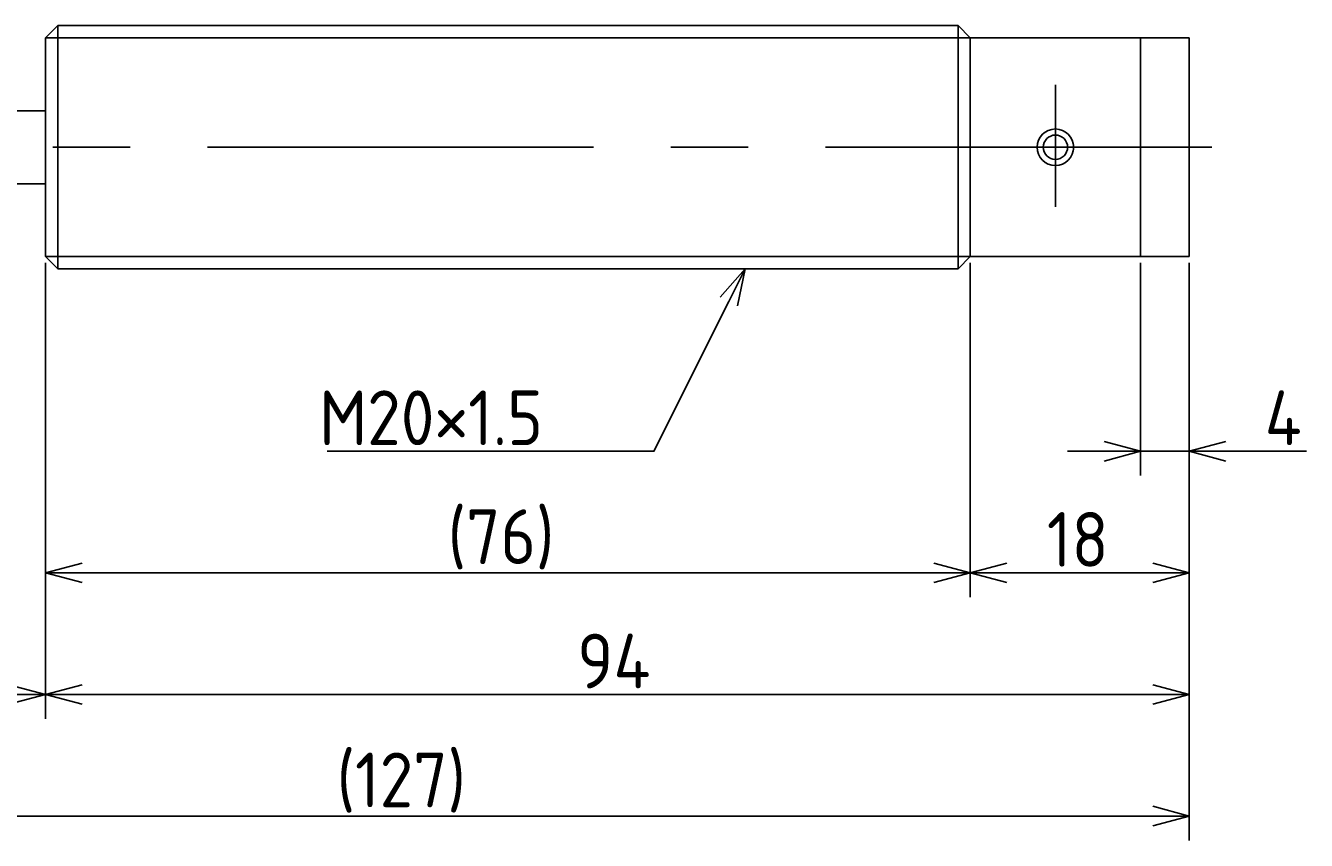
# Model space of a CAD drawing. Extents: x 58 to 354, y 118 to 201.
# Tile 6 of 6: x 248 to 354, y 118 to 185. Entities that reach past the tile are written whole.
import ezdxf

# ---------------------------------------------------------------- set-up
doc = ezdxf.new("R2010")
doc.units = 0
doc.linetypes.add('CENTER', pattern=[50.8, 31.75, -6.35, 6.35, -6.35])
doc.layers.get('0').update_dxf_attribs({"linetype": 'CONTINUOUS'})
doc.layers.get('DEFPOINTS').update_dxf_attribs({"linetype": 'CONTINUOUS'})
for name, color, linetype in [('図形', 7, 'CONTINUOUS'), ('図枠', 7, 'CONTINUOUS'), ('寸法_文字', 3, 'CONTINUOUS')]:
    doc.layers.add(name, color=color, linetype=linetype)
doc.layers.get('0').off()
doc.styles.add('DIMENSION', font='isocp.shx', dxfattribs={"bigfont": 'bigfont.shx'})
doc.dimstyles.get("Standard").update_dxf_attribs({"dimtxt": 0.18, "dimasz": 0.18, "dimexe": 0.18, "dimexo": 0.0625, "dimgap": 0.09, "dimtad": 0, "dimtih": 1, "dimtoh": 1, "dimzin": 0, "dimcen": 0.09, "dimazin": 3, "dimtfac": 1, "dimtofl": 0, "dimtmove": 0, "dimatfit": 3})

# ---------------------------------------------------------------- blocks, each defined once
blk = doc.blocks.new('_OPEN30')
at = {"color": 0, "linetype": 'BYBLOCK'}
for p, q in [((-1, 0.268), (0, 0)), ((0, 0), (-1, -0.268)), ((0, 0), (-1, 0))]:
    blk.add_line(p, q, dxfattribs=at)
blk = doc.blocks.new('*U4')
at = {"layer": '寸法_文字', "color": 3, "style": 'DIMENSION'}
blk.add_text('94', height=4.5, dxfattribs=at).set_placement((293.7, 130.5))
blk = doc.blocks.new('*D3')
at = {"layer": 'DEFPOINTS', "color": 0}
for p in [(250, 166), (344, 166), (250, 130)]:
    blk.add_point(p, dxfattribs=at)
at = {"layer": '寸法_文字', "color": 3}
for p, q in [((250, 165.5), (250, 128)), ((344, 165.5), (344, 128)), ((341, 130), (253, 130))]:
    blk.add_line(p, q, dxfattribs=at)
at = {"layer": '図枠'}
blk.add_blockref('*U4', (0, 0), dxfattribs=at)
at = {"layer": '寸法_文字', "color": 3, "xscale": 3, "yscale": 3, "zscale": 3, "rotation": 180}
blk.add_blockref('_OPEN30', (250, 130), dxfattribs=at)
at = {"layer": '寸法_文字', "color": 3, "xscale": 3, "yscale": 3, "zscale": 3}
blk.add_blockref('_OPEN30', (344, 130), dxfattribs=at)
blk = doc.blocks.new('*U6')
at = {"layer": '寸法_文字', "color": 3, "style": 'DIMENSION'}
blk.add_text('16', height=4.5, dxfattribs=at).set_placement((239.69, 130.5))
blk = doc.blocks.new('*D5')
at = {"layer": 'DEFPOINTS', "color": 0}
for p in [(234, 166.5), (250, 166), (234, 130)]:
    blk.add_point(p, dxfattribs=at)
at = {"layer": '寸法_文字', "color": 3}
for p, q in [((234, 166), (234, 128)), ((250, 165.5), (250, 128)), ((247, 130), (237, 130))]:
    blk.add_line(p, q, dxfattribs=at)
at = {"layer": '図枠'}
blk.add_blockref('*U6', (0, 0), dxfattribs=at)
at = {"layer": '寸法_文字', "color": 3, "xscale": 3, "yscale": 3, "zscale": 3, "rotation": 180}
blk.add_blockref('_OPEN30', (234, 130), dxfattribs=at)
at = {"layer": '寸法_文字', "color": 3, "xscale": 3, "yscale": 3, "zscale": 3}
blk.add_blockref('_OPEN30', (250, 130), dxfattribs=at)
blk = doc.blocks.new('*U10')
at = {"layer": '寸法_文字', "color": 3, "style": 'DIMENSION'}
blk.add_text('(127)', height=4.5, dxfattribs=at).set_placement((273.925, 120.725))
blk = doc.blocks.new('*D9')
at = {"layer": 'DEFPOINTS', "color": 0}
for p in [(217, 175), (344, 166), (344, 120)]:
    blk.add_point(p, dxfattribs=at)
at = {"layer": '寸法_文字', "color": 3}
for p, q in [((217, 174.5), (217, 118)), ((344, 165.5), (344, 118)), ((220, 120), (341, 120))]:
    blk.add_line(p, q, dxfattribs=at)
at = {"layer": '図枠'}
blk.add_blockref('*U10', (0, 0), dxfattribs=at)
at = {"layer": '寸法_文字', "color": 3, "xscale": 3, "yscale": 3, "zscale": 3, "rotation": 180}
blk.add_blockref('_OPEN30', (217, 120), dxfattribs=at)
at = {"layer": '寸法_文字', "color": 3, "xscale": 3, "yscale": 3, "zscale": 3}
blk.add_blockref('_OPEN30', (344, 120), dxfattribs=at)
blk = doc.blocks.new('*U18')
at = {"layer": '寸法_文字', "color": 3, "style": 'DIMENSION'}
blk.add_text('(76)', height=4.5, dxfattribs=at).set_placement((283.05, 140.725))
blk = doc.blocks.new('*D17')
at = {"layer": 'DEFPOINTS', "color": 0}
for p in [(250, 166), (326, 166), (250, 140)]:
    blk.add_point(p, dxfattribs=at)
at = {"layer": '寸法_文字', "color": 3}
for p, q in [((250, 165.5), (250, 138)), ((326, 165.5), (326, 138)), ((323, 140), (253, 140))]:
    blk.add_line(p, q, dxfattribs=at)
at = {"layer": '図枠'}
blk.add_blockref('*U18', (0, 0), dxfattribs=at)
at = {"layer": '寸法_文字', "color": 3, "xscale": 3, "yscale": 3, "zscale": 3, "rotation": 180}
blk.add_blockref('_OPEN30', (250, 140), dxfattribs=at)
at = {"layer": '寸法_文字', "color": 3, "xscale": 3, "yscale": 3, "zscale": 3}
blk.add_blockref('_OPEN30', (326, 140), dxfattribs=at)
blk = doc.blocks.new('*U20')
at = {"layer": '寸法_文字', "color": 3, "style": 'DIMENSION'}
blk.add_text('18', height=4.5, dxfattribs=at).set_placement((332.3, 140.5))
blk = doc.blocks.new('*D19')
at = {"layer": 'DEFPOINTS', "color": 0}
for p in [(326, 166), (344, 166), (344, 140)]:
    blk.add_point(p, dxfattribs=at)
at = {"layer": '寸法_文字', "color": 3}
for p, q in [((326, 165.5), (326, 138)), ((344, 165.5), (344, 138)), ((329, 140), (341, 140))]:
    blk.add_line(p, q, dxfattribs=at)
at = {"layer": '図枠'}
blk.add_blockref('*U20', (0, 0), dxfattribs=at)
at = {"layer": '寸法_文字', "color": 3, "xscale": 3, "yscale": 3, "zscale": 3, "rotation": 180}
blk.add_blockref('_OPEN30', (326, 140), dxfattribs=at)
at = {"layer": '寸法_文字', "color": 3, "xscale": 3, "yscale": 3, "zscale": 3}
blk.add_blockref('_OPEN30', (344, 140), dxfattribs=at)
blk = doc.blocks.new('*U22')
at = {"layer": '寸法_文字', "color": 3, "style": 'DIMENSION'}
blk.add_text('4', height=4.5, dxfattribs=at).set_placement((350.2, 150.5))
blk = doc.blocks.new('*D21')
at = {"layer": 'DEFPOINTS', "color": 0}
for p in [(340, 166), (344, 166), (340, 150)]:
    blk.add_point(p, dxfattribs=at)
at = {"layer": '寸法_文字', "color": 3}
for p, q in [((340, 165.5), (340, 148)), ((344, 165.5), (344, 148)), ((337, 150), (334, 150)), ((340, 150), (344, 150)), ((347, 150), (353.625, 150))]:
    blk.add_line(p, q, dxfattribs=at)
at = {"layer": '図枠'}
blk.add_blockref('*U22', (0, 0), dxfattribs=at)
at = {"layer": '寸法_文字', "color": 3, "xscale": 3, "yscale": 3, "zscale": 3}
blk.add_blockref('_OPEN30', (340, 150), dxfattribs=at)
at = {"layer": '寸法_文字', "color": 3, "xscale": 3, "yscale": 3, "zscale": 3, "rotation": 180}
blk.add_blockref('_OPEN30', (344, 150), dxfattribs=at)
blk = doc.blocks.new('*U34')
at = {"layer": '寸法_文字'}
blk.add_lwpolyline([(306.16, 162.32), (300, 150), (295, 150), (273.16, 150)], dxfattribs=at)
at = {"layer": '寸法_文字', "xscale": 3, "yscale": 3, "zscale": 3, "rotation": 63.43494882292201}
blk.add_blockref('_OPEN30', (307.5, 165), dxfattribs=at)
blk = doc.blocks.new('*U35')
at = {"layer": '寸法_文字', "style": 'DIMENSION'}
blk.add_text('M20×1.5', height=4.5, dxfattribs=at).set_placement((272.49, 150.5))

msp = doc.modelspace()

# ---------------------------------------------------------------- linework, layer by layer
at = {"layer": '図形'}
for p, q in [((250, 184), (251, 185)), ((251, 185), (325, 185)), ((251, 185), (251, 165)), ((326, 184), (325, 185)), ((325, 185), (325, 165)), ((250, 184), (250, 166)), ((326, 184), (326, 166)), ((326, 184), (340, 184)), ((340, 184), (340, 166)), ((340, 184), (344, 184)), ((344, 184), (344, 166)), ((250, 178), (234, 178)), ((250, 172), (234, 172)), ((250, 166), (251, 165)), ((326, 166), (325, 165)), ((326, 166), (340, 166)), ((340, 166), (344, 166)), ((251.004, 165), (325, 165))]:
    msp.add_line(p, q, dxfattribs=at)
at = {"layer": '図形', "color": 3}
for p, q in [((250, 184), (326, 184)), ((250, 166), (326, 166))]:
    msp.add_line(p, q, dxfattribs=at)
at = {"layer": '図形', "color": 3, "linetype": 'CENTER'}
for p, q in [((333, 180.122), (333, 170.107)), ((212.5, 175), (347.5, 175))]:
    msp.add_line(p, q, dxfattribs=at)
at = {"layer": '図形'}
msp.add_circle((333, 175), 1.5, dxfattribs=at)
at = {"layer": '図形', "color": 3}
msp.add_circle((333, 175), 1, dxfattribs=at)

# ---------------------------------------------------------------- block references
at = {"layer": '寸法_文字'}
for name in ['*U34', '*U35']:
    msp.add_blockref(name, (0, 0), dxfattribs=at)

# ---------------------------------------------------------------- dimensions: what is measured, and where the dimension line sits
for base, p1, p2, picture, middle in [((344, 120), (217, 175), (344, 166), '*D9', (280, 120)), ((250, 140), (326, 166), (250, 166), '*D17', (288, 140))]:
    dim = msp.add_linear_dim(base=base, p1=p1, p2=p2, text='(<>)', dimstyle='Standard', dxfattribs=at)
    dim.commit()
    dim.dimension.update_dxf_attribs({"geometry": picture, "text_midpoint": middle, "dimtype": 128})
for base, p1, p2, picture, middle in [((234, 130), (250, 166), (234, 166.5), '*D5', (242.5, 130)), ((250, 130), (344, 166), (250, 166), '*D3', (297, 130)), ((344, 140), (326, 166), (344, 166), '*D19', (335, 140)), ((340, 150), (344, 166), (340, 166), '*D21', (352, 150))]:
    dim = msp.add_linear_dim(base=base, p1=p1, p2=p2, dimstyle='Standard', dxfattribs=at)
    dim.commit()
    dim.dimension.update_dxf_attribs({"geometry": picture, "text_midpoint": middle, "dimtype": 128})

doc.saveas('drawing.dxf')
